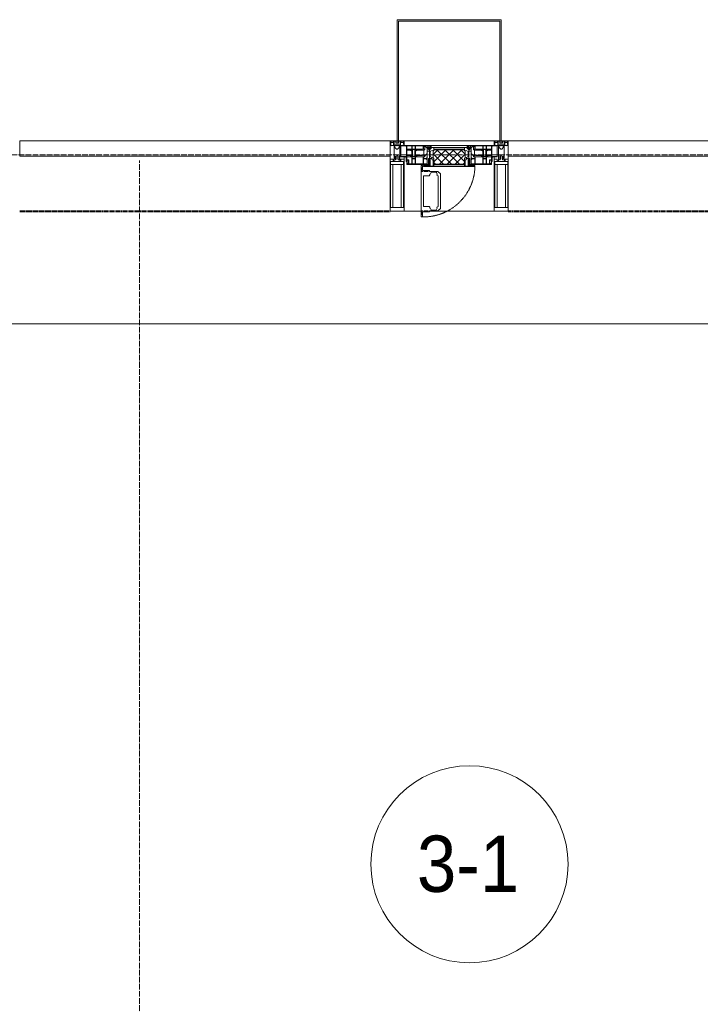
# Model space of a CAD drawing. Header units: millimetres. Extents: x 5617 to 106797, y 7718 to 221433.
# Tile 22 of 50: x 39527 to 41944, y 74583 to 78080. Entities that reach past the tile are written whole.
import ezdxf

# ---------------------------------------------------------------- set-up
doc = ezdxf.new("R2010")
doc.units = ezdxf.units.MM
for name, pattern in [('-D1-02х01', [3, 2, -1]), ('ADSK_Линия сетки', [25, 20, -2.5, 0, -2.5]), ('Линия сетки', [25, 20, -2.5, 0, -2.5]), ('Штрих_3_1_5_', [4.5, 3, -1.5]), ('Штриховая_ш3 п1_5', [4.5, 3, -1.5])]:
    doc.linetypes.add(name, pattern=pattern)
doc.layers.add('_Разделитель помещений_', color=4, linetype='Штриховая_ш3 п1_5', lineweight=40, true_color=0x00ffff)
for name, color, linetype, lineweight in [('Импосты витража', 7, 'Continuous', 18), ('Колонны', 7, 'Continuous', 18), ('Марки помещений', 7, 'Continuous', 20), ('Окна', 7, 'Continuous', 18), ('Оси', 7, 'Continuous', 9), ('Панели витража', 7, 'Continuous', 18), ('Перекрытия', 7, 'Continuous', 18), ('Элементы узлов', 7, 'Continuous', 18)]:
    doc.layers.add(name, color=color, linetype=linetype, lineweight=lineweight)
doc.styles.add('Arial_3', font='arial.ttf', dxfattribs={"width": 0.9, "height": 200})

# ---------------------------------------------------------------- blocks, each defined once
blk = doc.blocks.new('135_SLK_K3_AR_rvt-1-МКСС_K3_L22__72_750_')
at = {"layer": '_Разделитель помещений_', "color": 7, "linetype": 'Штрих_3_1_5_', "true_color": 0xccffff}
for p, q in [((86625, 77400), (87940, 77400)), ((88360, 77400), (89675, 77400))]:
    blk.add_line(p, q, dxfattribs=at)
at = {"layer": 'Перекрытия', "color": 254, "true_color": 0xcccccc}
blk.add_line((89750, 77000), (86550, 77000), dxfattribs=at)
blk = doc.blocks.new('System Panel - A_PAN_Glass-6502619-МКСС_K3_L22__72_750_')
at = {"layer": 'Панели витража', "color": 254, "lineweight": 5, "true_color": 0xcccccc}
for p, q in [((657.5, 55), (-657.5, 55)), ((-657.5, 55), (-657.5, 0)), ((657.5, 0), (657.5, 55)), ((-657.5, 0), (657.5, 0))]:
    blk.add_line(p, q, dxfattribs=at)
blk = doc.blocks.new('A_PAN_Створка - 383мм 7_1-V46-МКСС_K3_L22__72_750_')
at = {"layer": 'Панели витража', "lineweight": 5, "true_color": 0xcccccc}
h = blk.add_hatch(dxfattribs=at)
h.set_pattern_fill('FP_16', color=254, style=0, pattern_type=2)
h.set_pattern_definition([(225, (88150, 77650), (14.1421356, -14.1421356), []), (315, (88150, 77650), (14.1421356, 14.1421356), [])])
h.paths.add_polyline_path([(53.6, 82.7), (-54.6, 81.8), (-54.6, 63.4), (-57.2, 60.8), (-57.2, 36.4), (-54.9, 34.1), (-54.2, 31.8), (54.5, 31.8), (54.9, 34.1), (57.2, 36.4), (57.2, 60.8), (54.6, 63.4), (54.6, 81.8)])
at = {"layer": 'Окна', "color": 7, "lineweight": 5, "true_color": 0xf4f4f4}
for p, q in [((39.7, 249), (31.1, 240.4)), ((70.1, 249), (39.7, 249)), ((45.9, 246.8), (45, 244.7)), ((63.3, 246.8), (45.9, 246.8)), ((64.1, 245), (63.3, 246.8)), ((64.1, 245), (66.7, 241)), ((70.1, 252.9), (70.1, 249)), ((95.1, 252.9), (70.1, 252.9)), ((74.1, 248.4), (74.1, 252.9)), ((89.1, 248.4), (74.1, 248.4)), ((89.1, 252.9), (89.1, 248.4)), ((93.1, 248.4), (93.1, 252.9)), ((97.9, 248.4), (93.1, 248.4)), ((95.1, 270.5), (95.1, 252.9)), ((99.6, 270.5), (95.1, 270.5)), ((97.9, 262.4), (95.1, 262.4)), ((97.9, 262.4), (97.9, 248.4)), ((99.6, 270.5), (99.6, 87.5)), ((31.1, 117.6), (31.1, 240.4)), ((41.4, 234.2), (39.1, 233.8)), ((39.1, 179), (39.1, 233.8)), ((41.4, 234.2), (43.5, 236.3)), ((45, 244.7), (42.3, 239.8)), ((42.3, 239.8), (43.5, 236.3)), ((66.7, 241), (68.6, 239.7)), ((68.6, 239.7), (68.6, 236.4)), ((68.6, 236.4), (71.1, 233.9)), ((71.1, 233.9), (89.5, 233.9)), ((89.5, 233.9), (90.6, 232.8)), ((90.6, 125.2), (90.6, 232.8)), ((39.1, 179), (39.1, 124.2)), ((39.7, 109), (31.1, 117.6)), ((41.4, 123.8), (39.1, 124.2)), ((70.1, 109), (39.7, 109)), ((41.4, 123.8), (43.5, 121.7)), ((42.3, 118.2), (43.5, 121.7)), ((45, 113.3), (42.3, 118.2)), ((45.9, 111.2), (45, 113.3)), ((63.3, 111.2), (45.9, 111.2)), ((64.1, 113), (63.3, 111.2)), ((64.1, 113), (66.7, 117)), ((66.7, 117), (68.6, 118.3)), ((68.6, 121.6), (71.1, 124.1)), ((68.6, 118.3), (68.6, 121.6)), ((70.1, 105.1), (70.1, 109)), ((95.1, 105.1), (70.1, 105.1)), ((71.1, 124.1), (89.5, 124.1)), ((74.1, 109.6), (74.1, 105.1)), ((89.1, 109.6), (74.1, 109.6)), ((89.1, 105.1), (89.1, 109.6)), ((89.5, 124.1), (90.6, 125.2)), ((93.1, 109.6), (93.1, 105.1)), ((97.9, 109.6), (93.1, 109.6)), ((95.1, 87.5), (95.1, 105.1)), ((97.9, 95.6), (97.9, 109.6)), ((97.9, 95.6), (95.1, 95.6)), ((99.6, 87.5), (95.1, 87.5))]:
    blk.add_line(p, q, dxfattribs=at)
at = {"layer": 'Окна', "color": 254, "lineweight": 5, "true_color": 0xcccccc}
for p, q in [((-153, 73.5), (-150, 73.5)), ((-153, 60), (-153, 73.5)), ((-152, 20), (-152, 73.5)), ((-150.5, 69.5), (-150.5, 73.5)), ((-150, 84), (-78, 84)), ((-150, 73.5), (-150, 84)), ((-148.5, 82.5), (-132.4, 82.5)), ((-148.5, 81), (-148.5, 82.5)), ((-143.5, 81), (-148.5, 81)), ((-145, 69.5), (-145, 79.5)), ((-143.5, 68), (-143.5, 81)), ((-132.4, 56.6), (-132.4, 82.5)), ((-131, 82.5), (-120.8, 82.5)), ((-131, 82.5), (-131, 64.6)), ((-120.8, 82.5), (-120.8, 64.6)), ((-119.3, 82.5), (-92.5, 82.5)), ((-119.3, 56.6), (-119.3, 82.5)), ((-92.5, 56.6), (-92.5, 82.5)), ((-91.5, 92), (91.5, 92)), ((-91.5, 87.5), (-91.5, 92)), ((-73.9, 87.5), (-91.5, 87.5)), ((-90.8, 82.5), (-79.5, 82.5)), ((-90.8, 64.6), (-90.8, 82.5)), ((-85, 84), (-85, 87.5)), ((-85, 87.5), (-78, 87.5)), ((-78, 84), (-85, 84)), ((-79.5, 82.5), (-79.5, 80.6)), ((-79.5, 80.6), (-78, 80.6)), ((-78, 87.5), (-78, 84)), ((-78, 84), (-73.9, 84)), ((-78, 84), (-78, 23.5)), ((-73.9, 62.5), (-73.9, 87.5)), ((73.9, 87.5), (73.9, 62.5)), ((91.5, 87.5), (73.9, 87.5)), ((73.9, 84), (78, 84)), ((78, 87.5), (78, 84)), ((85, 87.5), (78, 87.5)), ((78, 84), (85, 84)), ((78, 84), (150, 84)), ((78, 23.5), (78, 84)), ((79.5, 80.6), (78, 80.6)), ((90.8, 82.5), (79.5, 82.5)), ((79.5, 82.5), (79.5, 80.6)), ((85, 84), (85, 87.5)), ((90.8, 64.6), (90.8, 82.5)), ((91.5, 92), (91.5, 87.5)), ((119.3, 82.5), (92.5, 82.5)), ((92.5, 56.6), (92.5, 82.5)), ((119.3, 56.6), (119.3, 82.5)), ((120.8, 82.5), (120.8, 64.6)), ((131, 82.5), (120.8, 82.5)), ((131, 82.5), (131, 64.6)), ((132.4, 56.6), (132.4, 82.5)), ((148.5, 82.5), (132.4, 82.5)), ((143.5, 81), (148.5, 81)), ((143.5, 68), (143.5, 81)), ((145, 69.5), (145, 79.5)), ((148.5, 81), (148.5, 82.5)), ((150, 84), (150, 73.5)), ((150, 73.5), (153, 73.5)), ((150.5, 69.5), (150.5, 73.5)), ((152, 20), (152, 73.5)), ((153, 73.5), (153, 60)), ((-171, 57), (-156, 57)), ((-171, 17), (-171, 57)), ((-171, 55.5), (-152, 55.5)), ((-145, 69.5), (-150.5, 69.5)), ((-150.5, 33.6), (-150.5, 68)), ((-150.5, 68), (-143.5, 68)), ((-150.5, 56.6), (-132.4, 56.6)), ((-136.4, 52.4), (-150.5, 52.4)), ((-137.2, 54.8), (-135.8, 50.8)), ((-132.5, 54.8), (-137.2, 54.8)), ((-132.1, 49), (-135.8, 50.8)), ((-132.1, 36.8), (-135.8, 35)), ((-132.5, 53.8), (-133.4, 52)), ((-133.4, 52), (-130.1, 50.4)), ((-133.4, 33.7), (-130.1, 35.3)), ((-132.5, 53.8), (-132.5, 54.8)), ((-132.1, 49), (-132.1, 36.8)), ((-131, 64.6), (-120.8, 64.6)), ((-131, 56.5), (-131, 62.6)), ((-120.8, 62.6), (-131, 62.6)), ((-131, 56.5), (-120.8, 56.5)), ((-131, 55.1), (-131, 52.7)), ((-120.8, 55.1), (-131, 55.1)), ((-129.4, 51.1), (-131, 52.7)), ((-130.1, 50.4), (-129.4, 51.1)), ((-130.1, 35.3), (-130.1, 50.4)), ((-130.1, 35.3), (-129.4, 34.6)), ((-122.4, 51.1), (-120.8, 52.7)), ((-121.7, 50.4), (-122.4, 51.1)), ((-121.7, 35.3), (-122.4, 34.6)), ((-118.4, 52), (-121.7, 50.4)), ((-121.7, 35.3), (-121.7, 50.4)), ((-118.4, 33.7), (-121.7, 35.3)), ((-120.8, 56.5), (-120.8, 62.6)), ((-120.8, 55.1), (-120.8, 52.7)), ((-119.7, 49), (-115.9, 50.8)), ((-119.7, 49), (-119.7, 36.8)), ((-119.7, 36.8), (-115.9, 35)), ((-92.5, 56.6), (-119.3, 56.6)), ((-119.3, 54.8), (-114.6, 54.8)), ((-119.3, 53.8), (-119.3, 54.8)), ((-119.3, 53.8), (-118.4, 52)), ((-114.6, 54.8), (-115.9, 50.8)), ((-94.1, 52.5), (-115.3, 52.5)), ((-89.9, 50.9), (-94.1, 52.5)), ((-89.9, 35.1), (-94.1, 33.5)), ((-80.1, 64.6), (-90.8, 64.6)), ((-90.8, 62.7), (-90.8, 56.6)), ((-80.4, 62.7), (-90.8, 62.7)), ((-90.8, 56.6), (-85.9, 56.6)), ((-89.9, 52.2), (-88.6, 53.5)), ((-89.9, 52.2), (-89.9, 50.9)), ((-89.9, 35.1), (-89.9, 50.9)), ((-89.9, 32.5), (-89.9, 35.1)), ((-85.9, 53.5), (-88.6, 53.5)), ((-85.9, 56.6), (-85.9, 53.5)), ((-85.9, 53.5), (-78, 45.6)), ((-80.4, 61.1), (-80.4, 62.7)), ((-78, 61.1), (-80.4, 61.1)), ((-80.1, 66.1), (-80.1, 64.6)), ((-78, 66.1), (-80.1, 66.1)), ((-78, 66.1), (-78, 61.1)), ((-78, 45.6), (-78, 36.8)), ((-78, 36.8), (-70, 36.8)), ((-70, 62.5), (-73.9, 62.5)), ((-70, 32.1), (-70, 62.5)), ((-70, 36.8), (-70, 33.8)), ((70, 62.5), (70, 32.1)), ((73.9, 62.5), (70, 62.5)), ((70, 36.8), (70, 33.8)), ((78, 36.8), (70, 36.8)), ((78, 66.1), (78, 61.1)), ((78, 66.1), (80.1, 66.1)), ((78, 61.1), (80.4, 61.1)), ((85.9, 53.5), (78, 45.6)), ((78, 45.6), (78, 36.8)), ((80.1, 66.1), (80.1, 64.6)), ((80.1, 64.6), (90.8, 64.6)), ((80.4, 62.7), (90.8, 62.7)), ((80.4, 61.1), (80.4, 62.7)), ((85.9, 56.6), (85.9, 53.5)), ((90.8, 56.6), (85.9, 56.6)), ((85.9, 53.5), (88.6, 53.5)), ((89.9, 52.2), (88.6, 53.5)), ((89.9, 50.9), (94.1, 52.5)), ((89.9, 52.2), (89.9, 50.9)), ((89.9, 35.1), (89.9, 50.9)), ((89.9, 35.1), (94.1, 33.5)), ((89.9, 32.5), (89.9, 35.1)), ((90.8, 62.7), (90.8, 56.6)), ((92.5, 56.6), (119.3, 56.6)), ((94.1, 52.5), (115.3, 52.5)), ((114.6, 54.8), (115.9, 50.8)), ((119.3, 54.8), (114.6, 54.8)), ((119.7, 49), (115.9, 50.8)), ((119.7, 36.8), (115.9, 35)), ((119.3, 53.8), (118.4, 52)), ((118.4, 52), (121.7, 50.4)), ((118.4, 33.7), (121.7, 35.3)), ((119.3, 53.8), (119.3, 54.8)), ((119.7, 49), (119.7, 36.8)), ((131, 64.6), (120.8, 64.6)), ((120.8, 56.5), (120.8, 62.6)), ((120.8, 62.6), (131, 62.6)), ((131, 56.5), (120.8, 56.5)), ((120.8, 55.1), (120.8, 52.7)), ((120.8, 55.1), (131, 55.1)), ((122.4, 51.1), (120.8, 52.7)), ((121.7, 50.4), (122.4, 51.1)), ((121.7, 35.3), (121.7, 50.4)), ((121.7, 35.3), (122.4, 34.6)), ((129.4, 51.1), (131, 52.7)), ((130.1, 50.4), (129.4, 51.1)), ((130.1, 35.3), (129.4, 34.6)), ((133.4, 52), (130.1, 50.4)), ((130.1, 35.3), (130.1, 50.4)), ((133.4, 33.7), (130.1, 35.3)), ((131, 56.5), (131, 62.6)), ((131, 55.1), (131, 52.7)), ((132.1, 49), (135.8, 50.8)), ((132.1, 49), (132.1, 36.8)), ((132.1, 36.8), (135.8, 35)), ((150.5, 56.6), (132.4, 56.6)), ((132.5, 54.8), (137.2, 54.8)), ((132.5, 53.8), (132.5, 54.8)), ((132.5, 53.8), (133.4, 52)), ((137.2, 54.8), (135.8, 50.8)), ((136.4, 52.4), (150.5, 52.4)), ((150.5, 68), (143.5, 68)), ((145, 69.5), (150.5, 69.5)), ((150.5, 33.6), (150.5, 68)), ((171, 55.5), (152, 55.5)), ((156, 57), (171, 57)), ((171, 57), (171, 17)), ((-171, 18.5), (-153.5, 18.5)), ((-67.9, 17), (-171, 17)), ((-153.5, 18.5), (-152, 20)), ((-136.3, 33.6), (-150.5, 33.6)), ((-150.5, 29.4), (-132.4, 29.4)), ((-150.5, 17), (-150.5, 29.4)), ((-132.4, 18.6), (-150.5, 18.6)), ((-137.2, 31), (-135.8, 35)), ((-132.5, 31), (-137.2, 31)), ((-132.5, 31.9), (-133.4, 33.7)), ((-132.5, 31.9), (-132.5, 31)), ((-132.4, 29.4), (-132.4, 18.6)), ((-129.4, 34.6), (-131, 33)), ((-131, 30.9), (-131, 33)), ((-120.8, 30.9), (-131, 30.9)), ((-131, 29.5), (-120.8, 29.5)), ((-131, 18.2), (-131, 29.5)), ((-120.8, 18.2), (-131, 18.2)), ((-122.4, 34.6), (-120.8, 33)), ((-120.8, 30.9), (-120.8, 33)), ((-120.8, 18.2), (-120.8, 29.5)), ((-119.3, 31.9), (-118.4, 33.7)), ((-119.3, 31.9), (-119.3, 31)), ((-119.3, 31), (-114.6, 31)), ((-92.5, 29.4), (-119.3, 29.4)), ((-119.3, 29.4), (-119.3, 18.6)), ((-119.3, 18.6), (-92.5, 18.6)), ((-114.6, 31), (-115.9, 35)), ((-94.1, 33.5), (-115.4, 33.5)), ((-92.5, 18.6), (-92.5, 29.4)), ((-90.8, 18.5), (-90.8, 29.4)), ((-90.8, 29.4), (-85.9, 29.4)), ((-87.3, 18.5), (-90.8, 18.5)), ((-85.9, 32.5), (-89.9, 32.5)), ((-87.3, 21.9), (-85.9, 21.9)), ((-87.3, 20.4), (-87.3, 21.9)), ((-87.3, 20.4), (-87.3, 18.5)), ((-84.8, 20.4), (-87.3, 20.4)), ((-85.9, 29.4), (-85.9, 32.5)), ((-85.9, 21.9), (-85.9, 29.4)), ((-85.9, 18.2), (-85.9, 20.4)), ((-75.9, 18.2), (-85.9, 18.2)), ((-83.4, 20.4), (-84.8, 20.4)), ((-70, 33.8), (-83.4, 20.4)), ((-78, 23.5), (-67.9, 23.5)), ((-75.9, 23.5), (-73, 23.5)), ((-75.9, 21.5), (-75.9, 23.5)), ((-75.9, 21.5), (-75.9, 18.2)), ((-74.9, 21.5), (-75.9, 21.5)), ((-74.9, 17.9), (-74.9, 21.5)), ((-68.9, 17.9), (-74.9, 17.9)), ((-67.2, 29.3), (-73, 23.5)), ((-61.4, 23.5), (-70, 32.1)), ((-68.9, 21.5), (-68.9, 17.9)), ((-67.9, 21.5), (-68.9, 21.5)), ((-67.9, 23.5), (-64.6, 26.8)), ((-67.9, 23.5), (-64.6, 26.8)), ((-67.9, 21.5), (-67.9, 23.5)), ((-67.9, 17), (-67.9, 23.5)), ((-61.4, 23.5), (-67.9, 17)), ((67.9, 17), (-67.9, 17)), ((-67.9, 17), (67.9, 17)), ((-64.6, 26.8), (-67.2, 29.3)), ((-64.6, 26.8), (-61.4, 23.5)), ((61.4, 23.5), (-61.4, 23.5)), ((70, 32.1), (61.4, 23.5)), ((61.4, 23.5), (64.6, 26.8)), ((67.9, 17), (61.4, 23.5)), ((64.6, 26.8), (67.2, 29.3)), ((67.9, 23.5), (64.6, 26.8)), ((64.6, 26.8), (67.9, 23.5)), ((67.2, 29.3), (73, 23.5)), ((67.9, 21.5), (67.9, 23.5)), ((67.9, 23.5), (67.9, 17)), ((67.9, 23.5), (78, 23.5)), ((67.9, 21.5), (68.9, 21.5)), ((171, 17), (67.9, 17)), ((68.9, 21.5), (68.9, 17.9)), ((68.9, 17.9), (74.9, 17.9)), ((70, 33.8), (83.4, 20.4)), ((75.9, 23.5), (73, 23.5)), ((74.9, 21.5), (75.9, 21.5)), ((74.9, 17.9), (74.9, 21.5)), ((75.9, 21.5), (75.9, 23.5)), ((75.9, 21.5), (75.9, 18.2)), ((75.9, 18.2), (85.9, 18.2)), ((83.4, 20.4), (84.8, 20.4)), ((84.8, 20.4), (87.3, 20.4)), ((85.9, 32.5), (89.9, 32.5)), ((85.9, 29.4), (85.9, 32.5)), ((85.9, 21.9), (85.9, 29.4)), ((90.8, 29.4), (85.9, 29.4)), ((87.3, 21.9), (85.9, 21.9)), ((85.9, 18.2), (85.9, 20.4)), ((87.3, 20.4), (87.3, 21.9)), ((87.3, 20.4), (87.3, 18.5)), ((87.3, 18.5), (90.8, 18.5)), ((90.8, 18.5), (90.8, 29.4)), ((92.5, 18.6), (92.5, 29.4)), ((92.5, 29.4), (119.3, 29.4)), ((119.3, 18.6), (92.5, 18.6)), ((94.1, 33.5), (115.4, 33.5)), ((114.6, 31), (115.9, 35)), ((119.3, 31), (114.6, 31)), ((119.3, 31.9), (118.4, 33.7)), ((119.3, 31.9), (119.3, 31)), ((119.3, 29.4), (119.3, 18.6)), ((122.4, 34.6), (120.8, 33)), ((120.8, 30.9), (120.8, 33)), ((120.8, 30.9), (131, 30.9)), ((120.8, 18.2), (120.8, 29.5)), ((131, 29.5), (120.8, 29.5)), ((120.8, 18.2), (131, 18.2)), ((129.4, 34.6), (131, 33)), ((131, 30.9), (131, 33)), ((131, 18.2), (131, 29.5)), ((150.5, 29.4), (132.4, 29.4)), ((132.4, 29.4), (132.4, 18.6)), ((132.4, 18.6), (150.5, 18.6)), ((132.5, 31.9), (133.4, 33.7)), ((132.5, 31.9), (132.5, 31)), ((132.5, 31), (137.2, 31)), ((137.2, 31), (135.8, 35)), ((136.3, 33.6), (150.5, 33.6)), ((150.5, 17), (150.5, 29.4)), ((153.5, 18.5), (152, 20)), ((171, 18.5), (153.5, 18.5))]:
    blk.add_line(p, q, dxfattribs=at)
at = {"layer": 'Окна', "color": 254, "linetype": '-D1-02х01', "lineweight": 5, "true_color": 0xcccccc}
blk.add_arc((91.4, 87.5), 183, 88.8555, 178.5909, dxfattribs=at)
at = {"layer": 'Окна', "color": 254, "lineweight": 5, "true_color": 0xcccccc}
for centre, start, end in [((-156, 60), 270, 360), ((156, 60), 180, 270)]:
    blk.add_arc(centre, 3, start, end, dxfattribs=at)
at = {"layer": 'Элементы узлов', "color": 254, "lineweight": 5, "true_color": 0xcccccc}
for p, q in [((-91.5, 92), (-91.5, 87.5)), ((-91.5, 92), (91.5, 92)), ((-91.5, 87.5), (-73.9, 87.5)), ((-83.4, 90.3), (-69.4, 90.3)), ((-83.4, 90.3), (-83.4, 87.5)), ((-73.9, 87.5), (-73.9, 62.5)), ((-69.4, 85.5), (-73.9, 85.5)), ((-73.9, 81.5), (-69.4, 81.5)), ((-69.4, 90.3), (-69.4, 85.5)), ((-69.4, 81.5), (-69.4, 66.5)), ((-67.9, 89.3), (-66.9, 90.3)), ((-67.9, 62.5), (-67.9, 89.3)), ((-66.9, 90.3), (-57.4, 90.3)), ((-57.4, 90.3), (-56.4, 89.4)), ((-56.4, 89.4), (-56.4, 67.7)), ((-53.9, 90.3), (-54.9, 89.3)), ((-54.9, 89.3), (-54.9, 85.6)), ((-54.9, 85.6), (-53.9, 84.6)), ((-54.9, 81.9), (-53.8, 83)), ((-54.9, 63.5), (-54.9, 81.9)), ((-53.6, 82.7), (-54.6, 81.8)), ((-54.6, 81.8), (-54.6, 63.4)), ((53.9, 90.3), (-53.9, 90.3)), ((-53.9, 84.6), (53.9, 84.6)), ((53.8, 83), (-53.8, 83)), ((53.6, 82.7), (-53.6, 82.7)), ((54.6, 81.8), (53.6, 82.7)), ((54.9, 81.9), (53.8, 83)), ((53.9, 90.3), (54.9, 89.3)), ((54.9, 85.6), (53.9, 84.6)), ((54.6, 63.4), (54.6, 81.8)), ((54.9, 89.3), (54.9, 85.6)), ((54.9, 63.5), (54.9, 81.9)), ((57.4, 90.3), (56.4, 89.4)), ((56.4, 89.4), (56.4, 67.7)), ((66.9, 90.3), (57.4, 90.3)), ((67.9, 89.3), (66.9, 90.3)), ((67.9, 62.5), (67.9, 89.3)), ((69.4, 90.3), (69.4, 85.5)), ((83.4, 90.3), (69.4, 90.3)), ((69.4, 85.5), (73.9, 85.5)), ((69.4, 81.5), (69.4, 66.5)), ((73.9, 81.5), (69.4, 81.5)), ((91.5, 87.5), (73.9, 87.5)), ((73.9, 87.5), (73.9, 62.5)), ((83.4, 90.3), (83.4, 87.5)), ((91.5, 92), (91.5, 87.5)), ((-69.4, 66.5), (-73.9, 66.5)), ((-73.9, 62.5), (-70, 62.5)), ((-70, 62.5), (-70, 32.1)), ((-61.7, 62.5), (-67.9, 62.5)), ((-66, 56.5), (-67.8, 55.7)), ((-67.8, 55.7), (-67.8, 38.3)), ((-67.8, 38.3), (-65.7, 37.4)), ((-66, 56.5), (-62, 59.1)), ((-65.7, 37.4), (-60.8, 34.7)), ((-62, 59.1), (-60.7, 61)), ((-60.1, 67.7), (-61.7, 64.9)), ((-61.7, 64.9), (-61.7, 62.5)), ((-60.8, 34.7), (-57.3, 35.9)), ((-60.7, 61), (-57.4, 61)), ((-56.4, 67.7), (-60.1, 67.7)), ((-57.4, 61), (-54.9, 63.5)), ((-55.2, 33.8), (-57.3, 35.9)), ((-54.6, 63.4), (-57.2, 60.8)), ((-57.2, 60.8), (-57.2, 36.4)), ((-57.2, 36.4), (-54.9, 34.1)), ((57.2, 60.8), (54.6, 63.4)), ((57.4, 61), (54.9, 63.5)), ((54.9, 34.1), (57.2, 36.4)), ((55.2, 33.8), (57.3, 35.9)), ((56.4, 67.7), (60.1, 67.7)), ((57.2, 36.4), (57.2, 60.8)), ((60.8, 34.7), (57.3, 35.9)), ((60.7, 61), (57.4, 61)), ((60.1, 67.7), (61.7, 64.9)), ((62, 59.1), (60.7, 61)), ((65.7, 37.4), (60.8, 34.7)), ((61.7, 64.9), (61.7, 62.5)), ((61.7, 62.5), (67.9, 62.5)), ((66, 56.5), (62, 59.1)), ((67.8, 38.3), (65.7, 37.4)), ((66, 56.5), (67.8, 55.7)), ((67.8, 55.7), (67.8, 38.3)), ((69.4, 66.5), (73.9, 66.5)), ((70, 62.5), (70, 32.1)), ((73.9, 62.5), (70, 62.5)), ((-70, 32.1), (-61.4, 23.5)), ((61.4, 23.5), (-61.4, 23.5)), ((-55.2, 33.8), (-54.8, 31.5)), ((-54.9, 34.1), (-54.5, 31.8)), ((-53.9, 30.5), (-54.9, 29.5)), ((-54.9, 29.5), (-54.9, 25.8)), ((-54.9, 25.8), (-53.9, 24.8)), ((0, 31.5), (-54.8, 31.5)), ((-54.5, 31.8), (54.5, 31.8)), ((53.9, 30.5), (-53.9, 30.5)), ((-53.9, 24.8), (53.9, 24.8)), ((0, 31.5), (54.8, 31.5)), ((53.9, 30.5), (54.9, 29.5)), ((54.9, 25.8), (53.9, 24.8)), ((54.5, 31.8), (54.9, 34.1)), ((55.2, 33.8), (54.8, 31.5)), ((54.9, 29.5), (54.9, 25.8)), ((70, 32.1), (61.4, 23.5))]:
    blk.add_line(p, q, dxfattribs=at)
blk = doc.blocks.new('Rectangular Mullion - R_StandardFrame_50Wx250H-6161330-МКСС_K3_L22__72_750_')
at = {"layer": 'Импосты витража', "color": 254, "lineweight": 5, "true_color": 0xcccccc}
for p, q in [((77190, 77400), (77250.4, 77400)), ((77279.9, 77400), (77510, 77400))]:
    blk.add_line(p, q, dxfattribs=at)
blk = doc.blocks.new('Rectangular Mullion - 50Wx250H-2623690-МКСС_K3_L22__72_750_')
at = {"layer": 'Элементы узлов', "color": 254, "lineweight": 5, "true_color": 0xcccccc}
for p, q in [((-25, 65.2), (-25, 250)), ((-25, 250), (0, 250)), ((25, 250), (0, 250)), ((25, 65.2), (25, 250)), ((-23, 237.3), (0, 237.3)), ((-23, 237.3), (-23, 73.6)), ((-14.9, 84), (-14.9, 237.3)), ((23, 237.3), (0, 237.3)), ((14.9, 84), (14.9, 237.3)), ((23, 237.3), (23, 73.6)), ((0, 84), (-23, 84)), ((-0.5, 73.6), (-23, 73.6)), ((-14, 71.3), (-14, 65.2)), ((-10, 71.3), (-14, 71.3)), ((-10, 53), (-10, 71.3)), ((0, 84), (23, 84)), ((0.5, 73.6), (23, 73.6)), ((10, 71.3), (14, 71.3)), ((10, 53), (10, 71.3)), ((14, 71.3), (14, 65.2)), ((-14, 65.2), (-25, 65.2)), ((-8.7, 53), (-10, 53)), ((-10, 53), (-10, 17)), ((-8.7, 53), (-7, 54.7)), ((-7, 65.2), (-5.9, 67.3)), ((-7, 65.2), (-7, 54.7)), ((-4.1, 67.3), (-5.9, 67.3)), ((-4.1, 67.3), (-2.9, 65.1)), ((-2.9, 65.1), (-2.9, 54.6)), ((-1.3, 53), (-2.9, 54.6)), ((0, 53), (-1.3, 53)), ((0, 53), (1.3, 53)), ((1.3, 53), (2.9, 54.6)), ((4.1, 67.3), (2.9, 65.1)), ((2.9, 65.1), (2.9, 54.6)), ((4.1, 67.3), (5.9, 67.3)), ((7, 65.2), (5.9, 67.3)), ((7, 65.2), (7, 54.7)), ((8.7, 53), (7, 54.7)), ((8.7, 53), (10, 53)), ((10, 53), (10, 17)), ((14, 65.2), (25, 65.2)), ((-23.8, 14.6), (-25, 14.2)), ((-25, 0), (-25, 14.2)), ((-22.3, 17), (-23.8, 17)), ((-23.8, 17), (-23.8, 14.6)), ((-22.5, 10.6), (-23.8, 14.6)), ((-22.5, 10.6), (-23.7, 9.9)), ((-23.7, 1.3), (-23.7, 9.9)), ((-23.7, 1.3), (-11.8, 1.3)), ((-23.2, 10.2), (-22.5, 8)), ((-22.5, 8), (-22.5, 4.5)), ((-21.3, 4.5), (-22.5, 4.5)), ((-22.3, 17), (-22.3, 16)), ((-22.3, 16), (-21.3, 16)), ((-19, 17.6), (-21.3, 16)), ((-21.3, 4.5), (-21.3, 6.5)), ((-21.3, 6.5), (-14.2, 6.5)), ((-18.4, 16.6), (-19, 17.6)), ((-7.4, 16.6), (-18.4, 16.6)), ((-14.2, 6.5), (-14.2, 4.5)), ((-13.2, 4.5), (-14.2, 4.5)), ((-13.2, 4.5), (-12.2, 7.2)), ((-12.7, 7.6), (-11.3, 11.4)), ((-12.7, 7.6), (-11.8, 6.9)), ((-12.2, 9), (-12.2, 14.8)), ((-12.2, 14.8), (0, 14.8)), ((-11.8, 1.3), (-11.8, 6.9)), ((-10.5, 11.2), (-11.3, 11.4)), ((-10.5, 1.5), (-10.5, 11.2)), ((-4.8, 1.5), (-10.5, 1.5)), ((-10, 17), (-7.5, 17)), ((-8.5, 23), (-1.5, 30)), ((-8.5, 18.5), (-8.5, 23)), ((-7.5, 18.5), (-8.5, 18.5)), ((-7.5, 17), (-7.5, 18.5)), ((-7.4, 18), (-7.4, 16.6)), ((-2.6, 18), (-7.4, 18)), ((0, 8), (-4.8, 8)), ((-4.8, 1.5), (-4.8, 8)), ((-2.6, 18), (-2.6, 16.8)), ((-2.6, 16.8), (0, 16.8)), ((-1.5, 30), (0, 30)), ((1.5, 30), (0, 30)), ((2.6, 16.8), (0, 16.8)), ((0, 14.8), (0, 16.8)), ((0, 14.8), (0, 16.8)), ((12.2, 14.8), (0, 14.8)), ((0, 0), (0, 8)), ((0, 8), (4.8, 8)), ((0, 0), (0, 8)), ((8.5, 23), (1.5, 30)), ((2.6, 18), (2.6, 16.8)), ((2.6, 18), (7.4, 18)), ((4.8, 1.5), (4.8, 8)), ((4.8, 1.5), (10.5, 1.5)), ((7.4, 18), (7.4, 16.6)), ((7.4, 16.6), (18.4, 16.6)), ((7.5, 18.5), (8.5, 18.5)), ((7.5, 17), (7.5, 18.5)), ((10, 17), (7.5, 17)), ((8.5, 18.5), (8.5, 23)), ((10.5, 11.2), (11.3, 11.4)), ((10.5, 1.5), (10.5, 11.2)), ((12.7, 7.6), (11.3, 11.4)), ((12.7, 7.6), (11.8, 6.9)), ((11.8, 1.3), (11.8, 6.9)), ((23.7, 1.3), (11.8, 1.3)), ((12.2, 9), (12.2, 14.8)), ((13.2, 4.5), (12.2, 7.2)), ((13.2, 4.5), (14.2, 4.5)), ((21.3, 6.5), (14.2, 6.5)), ((14.2, 6.5), (14.2, 4.5)), ((18.4, 16.6), (19, 17.6)), ((19, 17.6), (21.3, 16)), ((22.3, 16), (21.3, 16)), ((21.3, 4.5), (21.3, 6.5)), ((21.3, 4.5), (22.5, 4.5)), ((22.3, 17), (22.3, 16)), ((22.3, 17), (23.8, 17)), ((22.5, 10.6), (23.8, 14.6)), ((22.5, 10.6), (23.7, 9.9)), ((23.2, 10.2), (22.5, 8)), ((22.5, 8), (22.5, 4.5)), ((23.7, 1.3), (23.7, 9.9)), ((23.8, 17), (23.8, 14.6)), ((23.8, 14.6), (25, 14.2)), ((25, 0), (25, 14.2)), ((-25, 0), (0, 0)), ((25, 0), (0, 0))]:
    blk.add_line(p, q, dxfattribs=at)
for centre, start, end in [((-0.5, 73.1), 360, 90), ((0.5, 73.1), 90, 180)]:
    blk.add_arc(centre, 0.5, start, end, dxfattribs=at)
blk = doc.blocks.new('Rectangular Mullion - R_StandardFrame_50Wx250H-V42-МКСС_K3_L22__72_750_')
at = {"layer": 'Импосты витража', "color": 254, "lineweight": 5, "true_color": 0xcccccc}
for p, q in [((-25, -250), (-25, 0)), ((-25, 0), (0, 0)), ((5, 0), (25, 0)), ((25, 0), (25, -17)), ((25, -57), (25, -250)), ((25, -250), (-25, -250))]:
    blk.add_line(p, q, dxfattribs=at)
blk = doc.blocks.new('Rectangular Mullion - R_StandardFrame_50Wx250H-V43-МКСС_K3_L22__72_750_')
at = {"layer": 'Импосты витража', "color": 254, "lineweight": 5, "true_color": 0xcccccc}
for p, q in [((-25, -17), (-25, 0)), ((-25, 0), (-5, 0)), ((0, 0), (25, 0)), ((25, 0), (25, -250)), ((-25, -250), (-25, -57)), ((25, -250), (-25, -250))]:
    blk.add_line(p, q, dxfattribs=at)
blk = doc.blocks.new('A_SLK_PAN_Type1 - Прямой тип панели с перфорацией Ф1_1-6626309-МКСС_K3_L22__72_750_')
at = {"layer": 'Колонны', "color": 254, "lineweight": 5, "true_color": 0xcccccc}
for p, q in [((-185, 430), (185, 430)), ((-185, 0), (-185, 430)), ((-180, 425), (-180, 0)), ((180, 425), (-180, 425)), ((180, 0), (180, 425)), ((185, 430), (185, 0)), ((-180, 0), (-185, 0)), ((-160, 0), (160, 0)), ((185, 0), (180, 0))]:
    blk.add_line(p, q, dxfattribs=at)
blk = doc.blocks.new('135_SLK_K3_AR_FCD_rvt-1-МКСС_K3_L22__72_750_')
at = {"layer": 'Импосты витража', "color": 254, "lineweight": 5, "true_color": 0xcccccc, "rotation": 180}
for p in [(87965, 77650), (88335, 77650)]:
    blk.add_blockref('Rectangular Mullion - 50Wx250H-2623690-МКСС_K3_L22__72_750_', p, dxfattribs=at)
at = {"layer": 'Импосты витража', "color": 254, "lineweight": 5, "true_color": 0xcccccc, "extrusion": (0, 0, -1)}
for name, p in [('Rectangular Mullion - R_StandardFrame_50Wx250H-V43-МКСС_K3_L22__72_750_', (-87965, 77650)), ('Rectangular Mullion - R_StandardFrame_50Wx250H-V42-МКСС_K3_L22__72_750_', (-88335, 77650))]:
    blk.add_blockref(name, p, dxfattribs=at)
at = {"layer": 'Импосты витража', "color": 254, "lineweight": 5, "true_color": 0xcccccc}
blk.add_blockref('Rectangular Mullion - R_StandardFrame_50Wx250H-6161330-МКСС_K3_L22__72_750_', (10800, 0), dxfattribs=at)
at = {"layer": 'Колонны', "color": 254, "lineweight": 5, "true_color": 0xcccccc}
blk.add_blockref('A_SLK_PAN_Type1 - Прямой тип панели с перфорацией Ф1_1-6626309-МКСС_K3_L22__72_750_', (88150, 77650), dxfattribs=at)
at = {"layer": 'Панели витража', "color": 254, "lineweight": 5, "true_color": 0xcccccc, "rotation": 180}
for name, p in [('System Panel - A_PAN_Glass-6502619-МКСС_K3_L22__72_750_', (87282.5, 77650)), ('System Panel - A_PAN_Glass-6502619-МКСС_K3_L22__72_750_', (89017.5, 77650)), ('A_PAN_Створка - 383мм 7_1-V46-МКСС_K3_L22__72_750_', (88150, 77650))]:
    blk.add_blockref(name, p, dxfattribs=at)
blk = doc.blocks.new('050_Марка_Помещение - Номер-620969-МКСС_K3_L22__72_750_')
at = {"layer": 'Марки помещений'}
blk.add_circle((0, 0), 3.5, dxfattribs=at)

msp = doc.modelspace()

# ---------------------------------------------------------------- linework, layer by layer
at = {"layer": 'Оси', "linetype": 'ADSK_Линия сетки'}
msp.add_line((73201.8, 77600), (25651, 77600), dxfattribs=at)
at = {"layer": 'Оси', "linetype": 'Линия сетки'}
msp.add_line((39951.8, 56613.5), (39951.8, 77580), dxfattribs=at)

# ---------------------------------------------------------------- block references
at = {"lineweight": 5}
for name in ['135_SLK_K3_AR_FCD_rvt-1-МКСС_K3_L22__72_750_', '135_SLK_K3_AR_rvt-1-МКСС_K3_L22__72_750_']:
    msp.add_blockref(name, (-47098.2, 0), dxfattribs=at)
at = {"layer": 'Марки помещений', "xscale": 99.99999999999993, "yscale": 99.99999999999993, "zscale": 99.99999999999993}
msp.add_blockref('050_Марка_Помещение - Номер-620969-МКСС_K3_L22__72_750_', (41123.9, 75080.4), dxfattribs=at)

# ---------------------------------------------------------------- texts
at = {"layer": 'Марки помещений', "lineweight": 9, "insert": (40937.4, 75182.2), "char_height": 200, "width": 447.342, "attachment_point": 1, "style": 'Arial_3'}
msp.add_mtext('3-1', dxfattribs=at)

doc.saveas('drawing.dxf')
